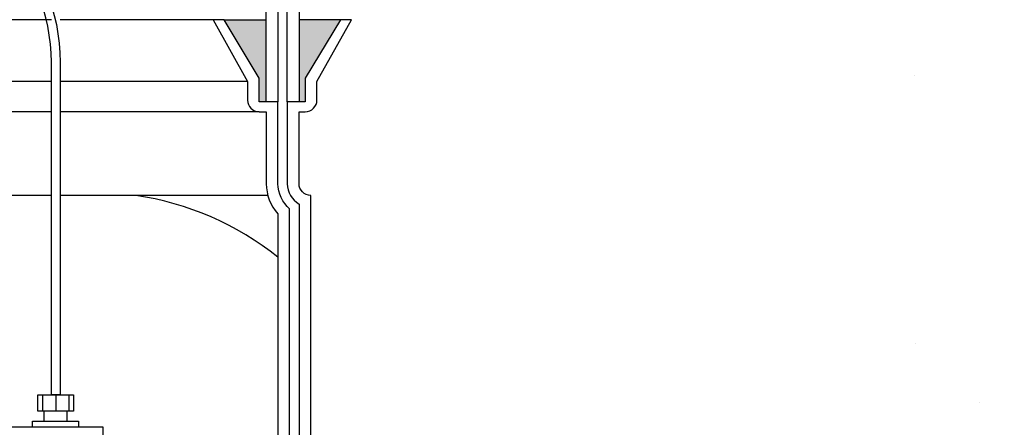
# Model space of a CAD drawing. Extents: x 1081 to 2220, y 0 to 2796.
# Tile 46 of 161: x 1792 to 1813, y 373 to 382. Entities that reach past the tile are written whole.
import ezdxf

# ---------------------------------------------------------------- set-up
doc = ezdxf.new("R2010")
doc.units = 0
doc.header["$MEASUREMENT"] = 0
doc.header["$PDSIZE"] = 1
doc.layers.get('DEFPOINTS').update_dxf_attribs({"linetype": 'CONTINUOUS'})
for name, color, linetype in [('DIM', 3, 'CONTINUOUS'), ('FRP-SUMP', 2, 'CONTINUOUS'), ('PEAGRAVEL-HATCH', 3, 'CONTINUOUS'), ('PROBE', 2, 'CONTINUOUS')]:
    doc.layers.add(name, color=color, linetype=linetype)
doc.styles.add('SIMPLEX', font='simplex')
doc.dimstyles.new('DIM64', dxfattribs={"dimscale": 64, "dimtxt": 0.09375, "dimasz": 0.09375, "dimexe": 0.0625, "dimexo": 0.0625, "dimgap": 0.046875, "dimtad": 1, "dimdec": 4, "dimzin": 3, "dimdsep": 46, "dimlunit": 4, "dimtxsty": 'SIMPLEX', "dimcen": 0, "dimclrd": 256, "dimclre": 256, "dimclrt": 256, "dimadec": 0, "dimazin": 0, "dimtfac": 1, "dimtdec": 4, "dimtmove": 0, "dimatfit": 3, "dimfxl": 1, "dimfrac": 2, "dimtolj": 1, "dimtzin": 0, "dimarcsym": 0})

# ---------------------------------------------------------------- blocks, each defined once
blk = doc.blocks.new('*D23')
at = {"layer": 'DEFPOINTS', "color": 0, "transparency": 16777216}
for p in [(1389.622, 410.007), (1911.122, 410.007), (1911.122, 136.516)]:
    blk.add_point(p, dxfattribs=at)
at = {"layer": 'DIM', "lineweight": -2, "transparency": 16777216}
for p, q in [((1389.622, 406.007), (1389.622, 132.516)), ((1911.122, 406.007), (1911.122, 132.516)), ((1395.622, 136.516), (1905.122, 136.516))]:
    blk.add_line(p, q, dxfattribs=at)
at = {"layer": 'DIM', "transparency": 16777216}
for points in [[(1395.622, 137.516), (1395.622, 135.516), (1389.622, 136.516)], [(1905.122, 137.516), (1905.122, 135.516), (1911.122, 136.516)]]:
    blk.add_solid(points, dxfattribs=at)
at = {"layer": 'DIM', "transparency": 16777216, "insert": (1650.372, 144.087), "char_height": 6, "attachment_point": 5, "style": 'SIMPLEX'}
blk.add_mtext('\\A1;43\'-5 1/2" (F.V. TANK SLAB)', dxfattribs=at)
blk = doc.blocks.new('*D62')
at = {"layer": 'DEFPOINTS', "color": 0, "transparency": 16777216}
for p in [(2039.505, 420.007), (2076.009, 420.007), (1811.372, 353.516)]:
    blk.add_point(p, dxfattribs=at)
at = {"layer": 'DIM', "lineweight": -2, "transparency": 16777216}
for p, q in [((2043.505, 420.007), (2080.009, 420.007)), ((2076.009, 359.516), (2076.009, 414.007)), ((1815.372, 353.516), (2080.009, 353.516))]:
    blk.add_line(p, q, dxfattribs=at)
at = {"layer": 'DIM', "transparency": 16777216}
for points in [[(2075.009, 414.007), (2077.009, 414.007), (2076.009, 420.007)], [(2075.009, 359.516), (2077.009, 359.516), (2076.009, 353.516)]]:
    blk.add_solid(points, dxfattribs=at)
at = {"layer": 'DIM', "transparency": 16777216, "insert": (2069.438, 386.762), "char_height": 6, "attachment_point": 5, "rotation": 90, "style": 'SIMPLEX'}
blk.add_mtext('\\A1;60"', dxfattribs=at)

msp = doc.modelspace()

# ---------------------------------------------------------------- hatches: boundary and pattern name
at = {"layer": 'FRP-SUMP'}
for points in [[(1795.9718, 381.7636), (1796.8718, 381.7636), (1796.8718, 380.0136), (1796.7218, 380.0136), (1796.7218, 380.5136)], [(1797.5718, 381.7636), (1798.45525, 381.7636), (1797.70525, 380.5136), (1797.70525, 380.0136), (1797.5718, 380.0136)]]:
    msp.add_hatch(color=256, dxfattribs=at).paths.add_polyline_path(points)
at = {"layer": 'PEAGRAVEL-HATCH'}
h = msp.add_hatch(dxfattribs=at)
h.set_pattern_fill('AR-SAND', color=256, scale=7.5, style=0)
h.set_pattern_definition([(37.5, (1427.436, 353.116), (-0.47245, 14.45118), [0, -11.4, 0, -12.75, 0, -12.1875]), (7.5, (1427.436, 353.116), (13.2733, 21.1661), [0, -6.15, 0, -10.275, 0, -3.9375]), (327.5, (1418.21, 353.116), (23.35606, 0.04244), [0, -3.75, 0, -13.5, 0, -17.625]), (317.5, (1418.21, 353.116), (22.54595, 6.5826), [0, -1.875, 0, -8.85, 0, -10.125])])
edge = h.paths.add_edge_path()
edge.add_line((1805.3081, 401.47312), (1863.24264, 401.47312))
edge.add_line((1863.24264, 401.47312), (1863.24264, 381.67021))
edge.add_line((1863.24264, 381.67021), (1873.3081, 381.67021))
edge.add_line((1873.3081, 381.67021), (1873.3081, 353.11627))
edge.add_line((1873.3081, 353.11627), (1805.3081, 353.11627))
edge.add_line((1805.3081, 353.11627), (1805.3081, 363.1892))
edge.add_line((1805.3081, 363.1892), (1807.69948, 363.1892))
edge.add_ellipse((1807.64445, 363.7842), major_axis=(0, -0.595), ratio=0.47920074, start_angle=0, end_angle=180)
edge.add_ellipse((1807.64445, 364.9742), major_axis=(0, -0.595), ratio=0.47920074, start_angle=360, end_angle=540, ccw=False)
edge.add_ellipse((1807.64445, 364.9742), major_axis=(0, -0.595), ratio=0.47920074, start_angle=180, end_angle=360, ccw=False)
edge.add_line((1807.64445, 365.5692), (1805.3081, 365.5692))
edge.add_line((1805.3081, 365.5692), (1805.3081, 369.85879))
edge.add_line((1805.3081, 369.85879), (1807.64445, 369.85879))
edge.add_ellipse((1807.64445, 370.10879), major_axis=(0, -0.25), ratio=0.47920074, start_angle=0, end_angle=180)
edge.add_ellipse((1807.64445, 370.60879), major_axis=(0, 0.25), ratio=0.47920074, start_angle=180, end_angle=360)
edge.add_line((1807.64445, 370.85879), (1805.3081, 370.85879))
edge.add_line((1805.3081, 370.85879), (1805.3081, 401.47312))

# ---------------------------------------------------------------- linework, layer by layer
at = {"layer": 'FRP-SUMP', "color": 7, "linetype": 'Continuous'}
for p, q in [((1792.28309, 381.7636), (1787.64584, 381.7636)), ((1795.73527, 381.7636), (1792.47059, 381.7636)), ((1792.28309, 380.44837), (1787.98591, 380.44837)), ((1796.4718, 380.44837), (1792.47059, 380.44837)), ((1792.28309, 379.80001), (1787.33756, 379.80001)), ((1796.7218, 379.80001), (1792.47059, 379.80001))]:
    msp.add_line(p, q, dxfattribs=at)
at = {"layer": 'FRP-SUMP'}
for p, q in [((1795.9718, 381.7636), (1796.8718, 381.7636)), ((1798.45525, 381.7636), (1797.5718, 381.7636))]:
    msp.add_line(p, q, dxfattribs=at)
at = {"layer": 'FRP-SUMP', "color": 7}
for p, q in [((1792.28309, 378.0136), (1786.86, 378.0136)), ((1796.90528, 378.0136), (1792.47059, 378.0136))]:
    msp.add_line(p, q, dxfattribs=at)
at = {"layer": 'FRP-SUMP'}
for points in [[(1791.11468, 397.05403, -0.01036772), (1796.37805, 394.85195, -0.29672907), (1797.1218, 393.70905), (1797.1218, 380.0136), (1796.8718, 380.0136), (1796.8718, 393.70905, 0.29672907), (1796.2768, 394.62337, 0.01067744), (1790.86468, 396.88374)], [(1797.5718, 393.70905), (1797.5718, 380.0136), (1797.3218, 380.0136), (1797.3218, 393.70905, 0.29672907)], [(1797.8218, 359.01592), (1797.8218, 378.0136), (1797.8218, 378.0136, -0.41421356), (1797.5718, 378.2636), (1797.5718, 379.80001), (1797.70525, 379.80001, 0.41421356), (1797.95525, 380.05001), (1797.95525, 380.44837), (1798.69178, 381.7636), (1798.45525, 381.7636), (1797.70525, 380.5136), (1797.70525, 380.0136), (1797.5718, 380.0136), (1797.3218, 380.0136), (1797.3218, 380.0136), (1797.3218, 380.0136), (1797.3218, 380.0136), (1797.3218, 380.0136), (1797.3218, 378.2636, 0.26794919), (1797.5718, 377.83059), (1797.5718, 359.19893, 0.26794919)]]:
    msp.add_lwpolyline(points, format="xyb", dxfattribs=at)
msp.add_lwpolyline([(1797.1218, 356.01592), (1797.1218, 358.76592, -0.22167085), (1797.3718, 359.30211), (1797.3718, 377.72741, -0.22167085), (1797.1218, 378.2636), (1797.1218, 380.0136), (1796.8718, 380.0136), (1796.7218, 380.0136), (1796.7218, 380.5136), (1795.9718, 381.7636), (1795.73527, 381.7636), (1796.4718, 380.44837), (1796.4718, 380.05001, 0.41421356), (1796.7218, 379.80001), (1796.8718, 379.80001), (1796.8718, 378.2636, 0.18776323), (1797.1218, 377.62134), (1797.1218, 359.40818, 0.18776323), (1796.8718, 358.76592), (1796.8718, 356.01592), (1797.1218, 356.01592)], format="xyb", close=True, dxfattribs=at)
at = {"layer": 'FRP-SUMP', "color": 7}
msp.add_arc((1793.15451, 371.7181), 6.36447, 51.438905, 81.557052, dxfattribs=at)
at = {"layer": 'PROBE', "color": 7}
for p, q in [((1792.09696, 373.76102), (1792.09696, 373.41083)), ((1792.37548, 373.76102), (1792.37548, 373.41083)), ((1792.65401, 373.76102), (1792.65401, 373.41083))]:
    msp.add_line(p, q, dxfattribs=at)
at = {"layer": 'PROBE'}
for p, q in [((1792.13242, 373.19961), (1792.13242, 373.41083)), ((1792.62127, 373.19961), (1792.62127, 373.41083))]:
    msp.add_line(p, q, dxfattribs=at)
msp.add_lwpolyline([(1792.47059, 373.76102), (1792.28309, 373.76102), (1792.28309, 380.85408, 0.41421356), (1788.47059, 384.66658), (1787.92725, 384.66658), (1787.92725, 384.85408), (1788.47059, 384.85408, -0.41421356), (1792.47059, 380.85408)], format="xyb", close=True, dxfattribs=at)
msp.add_lwpolyline([(1791.99527, 373.76102), (1792.7557, 373.76102), (1792.7557, 373.41083), (1791.99527, 373.41083)], close=True, dxfattribs=at)
for points in [[(1791.36104, 371.25844), (1791.36104, 373.07207), (1791.36104, 373.07207), (1793.38256, 373.07207), (1793.38256, 373.07207), (1793.38256, 371.25844)], [(1791.88001, 373.07207), (1791.88001, 373.19961), (1792.86359, 373.19961), (1792.86359, 373.07207)]]:
    msp.add_lwpolyline(points, dxfattribs=at)

# ---------------------------------------------------------------- dimensions: what is measured, and where the dimension line sits
at = {"layer": 'DIM'}
for base, p1, p2, angle, text, picture, middle in [((2076.00939, 420.00736), (1811.37181, 353.51592), (2039.50541, 420.00736), 90, '60"', '*D62', (2069.43796, 386.76164)), ((1911.12181, 136.51592), (1389.62181, 410.00736), (1911.12181, 410.00736), 0, '<> (F.V. TANK SLAB)', '*D23', (1650.37181, 144.08735))]:
    dim = msp.add_linear_dim(base=base, p1=p1, p2=p2, angle=angle, text=text, dimstyle='DIM64', dxfattribs=at)
    dim.commit()
    dim.dimension.update_dxf_attribs({"geometry": picture, "text_midpoint": middle})

doc.saveas('drawing.dxf')
